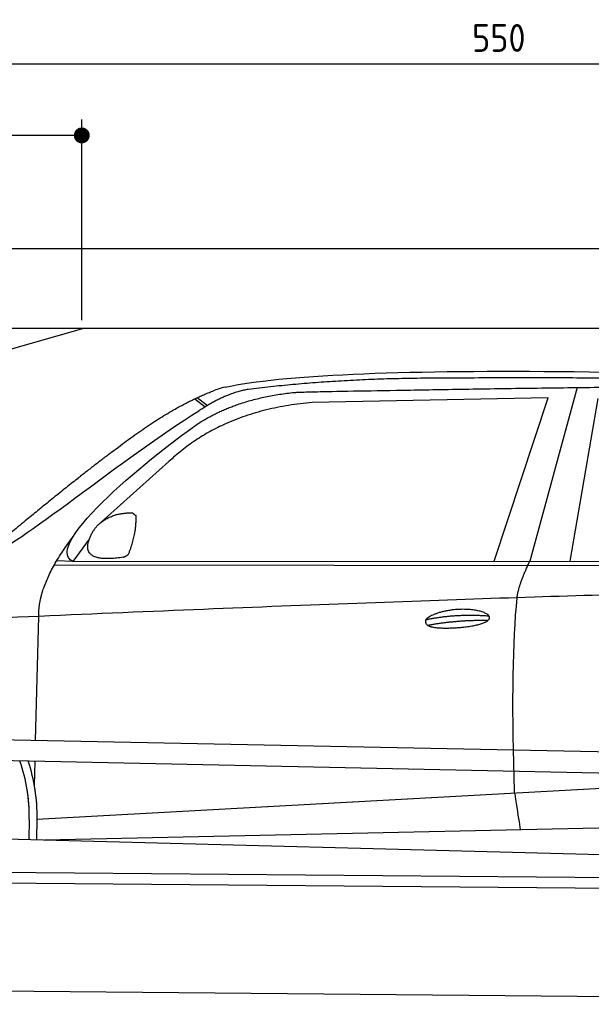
# Model space of a CAD drawing. Header units: millimetres. Extents: x -411 to 6777, y 0 to 6927.
# Tile 4 of 6: x 1744 to 3183, y 4450 to 6927. Entities that reach past the tile are written whole.
import ezdxf

# ---------------------------------------------------------------- set-up
doc = ezdxf.new("R2010")
doc.units = ezdxf.units.MM
doc.layers.add('4', color=3, linetype='Continuous')
for name, color, linetype, lineweight in [('car', 10, 'Continuous', 25), ('Freiraum', 7, 'Continuous', 25), ('Gebäude', 7, 'Continuous', 25), ('Plattform', 7, 'Continuous', 25)]:
    doc.layers.add(name, color=color, linetype=linetype, lineweight=lineweight)
doc.styles.get("Standard").update_dxf_attribs({"font": 'ISOCP.SHX'})
doc.dimstyles.new('GEN-ISO', dxfattribs={"dimscale": 20, "dimtxt": 3.5, "dimasz": 2, "dimexe": 2, "dimexo": 1, "dimgap": 1.5, "dimtad": 1, "dimdec": 1, "dimlfac": 0.1, "dimdsep": 46, "dimtxsty": 'STANDARD', "dimblk": 'PUNKT', "dimcen": 2, "dimclrd": 256, "dimclre": 256, "dimclrt": 2, "dimadec": 0, "dimazin": 0, "dimtp": 0.1, "dimtm": 0.1, "dimtfac": 0.71, "dimtdec": 1, "dimtmove": 2, "dimatfit": 3, "dimldrblk": 'PUNKT', "dimfxl": 2, "dimtolj": 1, "dimarcsym": 0})

# ---------------------------------------------------------------- blocks, each defined once
blk = doc.blocks.new('PUNKT')
at = {"layer": '4', "color": 0, "linetype": 'ByBlock'}
blk.add_line((-0.5, 0), (-1, 0), dxfattribs=at)
at = {"layer": '4', "color": 0, "linetype": 'ByBlock', "const_width": 0.5}
blk.add_lwpolyline([(-0.25, 0, 1), (0.25, 0, 1)], format="xyb", close=True, dxfattribs=at)
blk = doc.blocks.new('*D71')
at = {"layer": '4', "lineweight": -2, "transparency": 16777216}
for p, q in [((200, 6170.9), (200, 6855.8)), ((5700, 6320.9), (5700, 6855.8)), ((240, 6815.8), (5660, 6815.8))]:
    blk.add_line(p, q, dxfattribs=at)
at = {"layer": 'Defpoints', "color": 0, "transparency": 16777216}
for p in [(5700, 6815.8), (5700, 6300.9), (200, 6150.9)]:
    blk.add_point(p, dxfattribs=at)
at = {"layer": '4', "lineweight": -2, "transparency": 16777216, "xscale": 40, "yscale": 40, "zscale": 40, "rotation": 180}
blk.add_blockref('PUNKT', (200, 6815.8), dxfattribs=at)
at = {"layer": '4', "lineweight": -2, "transparency": 16777216, "xscale": 40, "yscale": 40, "zscale": 40}
blk.add_blockref('PUNKT', (5700, 6815.8), dxfattribs=at)
at = {"layer": '4', "color": 2, "transparency": 16777216, "insert": (2950, 6880.8), "char_height": 70, "attachment_point": 5}
blk.add_mtext('550', dxfattribs=at)
blk = doc.blocks.new('Car')
at = {"layer": 'car'}
for p, q in [((3092.2, 6030.1), (2976.9, 5592.1)), ((2135.9, 5995.8), (2161.5, 5976)), ((3019.1, 6003.7), (2425.4, 5986.3)), ((2886.9, 5591.3), (3019.1, 6003.7)), ((3078.6, 5593.1), (3145.7, 6002.9)), ((2130.1, 5993.1), (2156.2, 5972.8)), ((2066, 5834.4), (1896.6, 5680.5)), ((1867.3, 5637), (1826.7, 5581)), ((1826.7, 5581), (4478.5, 5606.7)), ((1779.8, 5571.6), (4423, 5592.7)), ((1826.7, 5581), (1785.5, 5581.7)), ((1736.7, 5129.5), (1742, 5442)), ((1734.8, 5016.5), (1735.8, 5077.1)), ((1742.1, 4931.9), (3611.1, 5051.2)), ((1742.1, 4931.9), (2765.6, 4997.2)), ((1722.5, 4931.1), (1721.6, 4880.7)), ((1742.1, 4931.9), (1741.3, 4880.3)), ((1761.9, 4880), (3647.3, 4938.6)), ((1663.4, 4881.6), (3712.4, 4847))]:
    blk.add_line(p, q, dxfattribs=at)
for centre, radius, start, end in [((2244.4, 5852.7), 174.5, 102.8736, 113.54), ((1318, 4937.9), 404.6, 359.0314, 20.1942), ((1318, 4937.9), 424.2, 359.1908, 19.1882), ((1318, 4937.9), 404.6, 359.0315, 10.2025), ((1318, 4937.9), 424.2, 359.1908, 9.6942)]:
    blk.add_arc(centre, radius, start, end, dxfattribs=at)
for points, degree in [([(2205.6, 6022.9), (2492.6, 6087.1), (3377.7, 6081.9), (4550.2, 6029.4)], 3), ([(2736, 6050.1), (2493.2, 6047.8), (2264.1, 6017.8)], 2), ([(3700.3, 6044.3), (3351.9, 6060.5), (2736, 6050.1)], 2), ([(1922.8, 5857.4), (2062.9, 5968.9), (2174.7, 6012.7)], 2), ([(2264.1, 6017.8), (2207.9, 6008.3), (2140, 5962.4)], 2), ([(2146.6, 5935.7), (2239.8, 5994.3), (2375.3, 6010.7)], 2), ([(2425.4, 5986.3), (2201.5, 5965), (2066, 5834.4)], 2), ([(1626.8, 5603.6), (1662.5, 5600.2), (1962.5, 5851.8), (2140, 5962.4)], 3), ([(1826.7, 5581), (1743.3, 5620.3), (2035.1, 5859.3), (2146.6, 5935.7)], 3), ([(1922.8, 5857.4), (1842.3, 5796.2), (1740.7, 5711.8), (1612.3, 5605.4), (1618.2, 5603.5)], 4), ([(1875.4, 5654.8), (1891.6, 5685.2), (1934.2, 5699.6)], 2), ([(1934.2, 5699.6), (1962.9, 5705.7), (1975.8, 5704.5)], 2), ([(1966.4, 5600.4), (1987.3, 5653.6), (1984.3, 5698.4)], 2), ([(1975.8, 5704.5), (1981.9, 5698.5), (1984.3, 5698.4)], 2), ([(1953, 5592.6), (1830.9, 5572.7), (1875.4, 5654.8)], 2), ([(1742, 5442), (1738.9, 5525.5), (1826.7, 5643.7)], 2), ([(1953, 5592.6), (1959, 5594.4), (1966.4, 5600.4)], 2), ([(2945.8, 5499.9), (2948.6, 5530.9), (2976.9, 5592.1)], 2), ([(4697.8, 5537), (3821.2, 5557.3), (1389.1, 5422.9)], 2), ([(2716.2, 5442.5), (2791.6, 5459.4), (2875.1, 5453.6)], 2), ([(2721.3, 5428.7), (2795.3, 5443.3), (2873.2, 5442.5)], 2)]:
    blk.add_open_spline(points, degree=degree, dxfattribs=at)
for points, degree, knots in [([(2375.3, 6010.7), (2401.8, 6013), (2541.2, 6016.1), (3562.4, 6045.6), (4182.7, 6044.8), (4639.7, 5876.4), (4617.5, 5702.6)], 4, [0.0821318, 0.0821318, 0.0821318, 0.0821318, 0.0821318, 0.258851, 0.508851, 1, 1, 1, 1, 1]), ([(2944.1, 5008.6), (2943.5, 5022.2), (2943, 5035.5), (2942.4, 5048.7), (2935.1, 5238.5), (2936.2, 5388.9), (2945.8, 5499.9)], 3, [0, 0, 0, 0, 0.064923, 0.064923, 0.064923, 1, 1, 1, 1]), ([(2716.2, 5442.5), (2720.4, 5447.6), (2741.4, 5464), (2824.1, 5484.1), (2939.5, 5448), (2830.8, 5419.4), (2746, 5420), (2711.6, 5423.5), (2716.2, 5442.5)], 5, [0, 0, 0, 0, 0, 0, 0.300106, 0.500106, 0.700106, 1, 1, 1, 1, 1, 1]), ([(2944.1, 5008.6), (2944.8, 5003.9), (2945.5, 4999.4), (2946.2, 4995.1), (2946.8, 4991.1), (2947.5, 4987.2), (2948.1, 4983.5), (2952.9, 4953.3), (2956.6, 4931.2), (2959.2, 4917.2)], 3, [-0.000011, -0.000011, -0.000011, -0.000011, 0.107576, 0.107576, 0.107576, 0.206414, 0.206414, 0.206414, 1, 1, 1, 1])]:
    blk.add_open_spline(points, degree=degree, knots=knots, dxfattribs=at)
blk = doc.blocks.new('_Dot')
at = {"color": 0, "linetype": 'ByBlock', "lineweight": -2}
blk.add_line((-0.5, 0), (-1, 0), dxfattribs=at)
at = {"color": 0, "linetype": 'ByBlock', "const_width": 0.5}
blk.add_lwpolyline([(-0.25, 0, 1), (0.25, 0, 1)], format="xyb", close=True, dxfattribs=at)
blk = doc.blocks.new('*D77')
at = {"layer": '4', "lineweight": -2, "transparency": 16777216}
for p, q in [((200, 6170.9), (200, 6675.7)), ((1900, 6170.9), (1900, 6675.7)), ((1860, 6635.7), (240, 6635.7))]:
    blk.add_line(p, q, dxfattribs=at)
at = {"layer": 'Defpoints', "color": 0, "transparency": 16777216}
for p in [(200, 6635.7), (200, 6150.9), (1900, 6150.9)]:
    blk.add_point(p, dxfattribs=at)
at = {"layer": '4', "lineweight": -2, "transparency": 16777216, "xscale": 40, "yscale": 40, "zscale": 40, "rotation": 180}
blk.add_blockref('_Dot', (200, 6635.7), dxfattribs=at)
at = {"layer": '4', "lineweight": -2, "transparency": 16777216, "xscale": 40, "yscale": 40, "zscale": 40}
blk.add_blockref('_Dot', (1900, 6635.7), dxfattribs=at)
at = {"layer": '4', "color": 2, "transparency": 16777216, "insert": (1050, 6700.7), "char_height": 70, "attachment_point": 5}
blk.add_mtext('170', dxfattribs=at)
blk = doc.blocks.new('Plattform OG 6200 550')
at = {"layer": 'Plattform'}
for p, q in [((5482.3, 5039.6), (348.5, 5142)), ((5481.2, 4983.6), (347.5, 5091)), ((440.2, 4793.6), (5395, 4750.4)), ((446, 4766.5), (5394.8, 4723.4)), ((5437.5, 4450), (372.6, 4494.2))]:
    blk.add_line(p, q, dxfattribs=at)
blk = doc.blocks.new('Gebäude_385_GT210')
at = {"layer": 'Freiraum'}
blk.add_lwpolyline([(204.9, 5900.6), (354.9, 5900.6), (354.9, 5750.6), (504.7, 5750.6), (1904.9, 6150.6)], dxfattribs=at)
at = {"layer": 'Gebäude'}
for p, q in [((5900, 6350.6), (0, 6350.6)), ((200, 6150.6), (5700, 6150.6))]:
    blk.add_line(p, q, dxfattribs=at)

msp = doc.modelspace()

# ---------------------------------------------------------------- block references
msp.add_blockref('Gebäude_385_GT210', (0, 0))
at = {"layer": 'car', "rotation": 359.4752422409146}
msp.add_blockref('Car', (0, 0), dxfattribs=at)
at = {"layer": 'Plattform'}
msp.add_blockref('Plattform OG 6200 550', (0, 0), dxfattribs=at)

# ---------------------------------------------------------------- dimensions: what is measured, and where the dimension line sits
at = {"layer": '4'}
for base, p1, p2, override, picture, middle in [((5700, 6815.8), (200, 6150.88), (5700, 6300.88), {"dimtdec": 3, "dimtolj": 0}, '*D71', (2950, 6880.8)), ((200, 6635.7), (1900, 6150.88), (200, 6150.88), {"dimblk1": 'Dot', "dimblk2": 'Dot', "dimsah": 1, "dimtdec": 3, "dimtolj": 0}, '*D77', (1050, 6700.7))]:
    dim = msp.add_linear_dim(base=base, p1=p1, p2=p2, dimstyle='GEN-ISO', override=override, dxfattribs=at)
    dim.commit()
    dim.dimension.update_dxf_attribs({"geometry": picture, "text_midpoint": middle})

doc.saveas('drawing.dxf')
